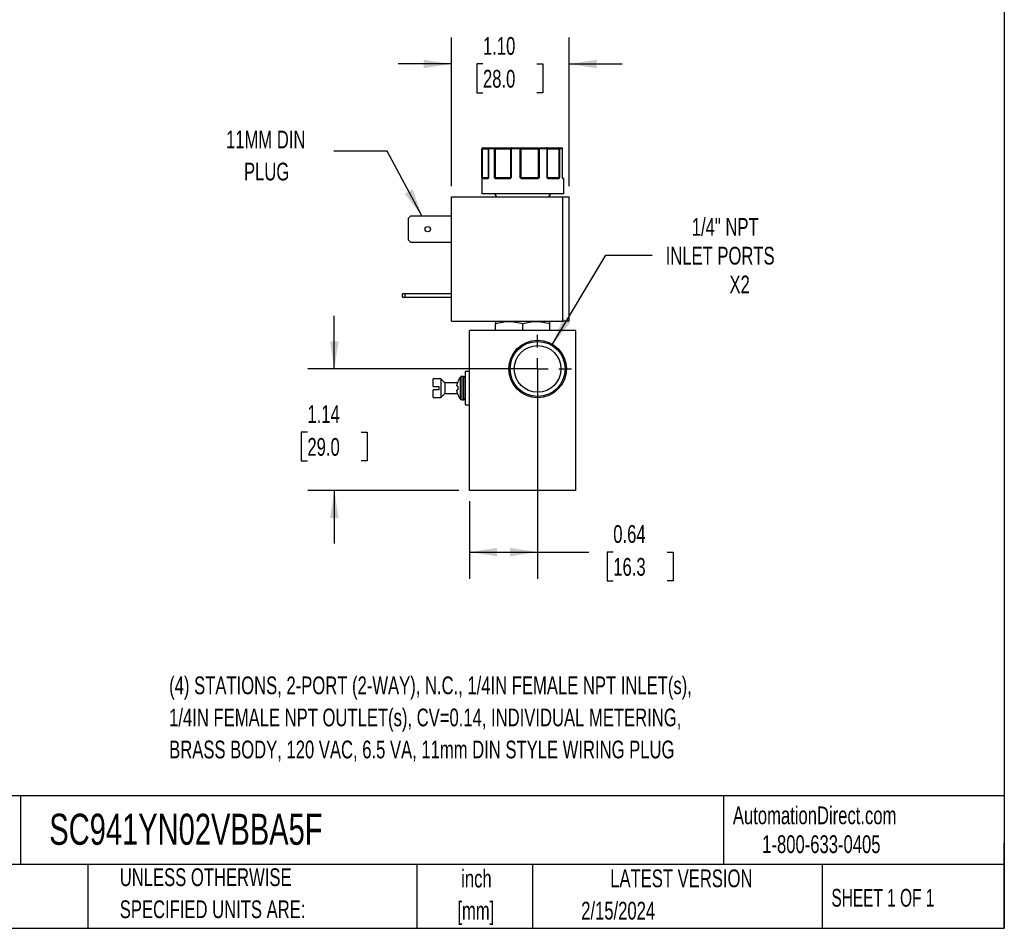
# Model space of a CAD drawing. Header units: inches. Extents: x 0.5 to 21.5, y 0.5 to 16.5.
# Tile 19 of 28: x 12.3 to 21.5, y 0.5 to 9. Entities that reach past the tile are written whole.
import ezdxf

# ---------------------------------------------------------------- set-up
doc = ezdxf.new("R2010")
doc.units = ezdxf.units.IN
doc.header["$LTSCALE"] = 2
doc.header["$MEASUREMENT"] = 0
doc.linetypes.add('CENTERX2', pattern=[0.8, 0.5, -0.1, 0.1, -0.1])
doc.layers.add('CENTER', color=40, linetype='CENTERX2')
doc.layers.add('DIMENSIONS', color=140, linetype='Continuous', lineweight=25)
doc.layers.add('TEXT', color=140, linetype='Continuous', lineweight=25)
doc.styles.add('SLDTEXTSTYLE0', font='TXT', dxfattribs={"width": 0.7})
doc.styles.add('SLDTEXTSTYLE1', font='TXT', dxfattribs={"width": 0.65})
doc.dimstyles.new('SLDDIMSTYLE0', dxfattribs={"dimtxt": 0.169922, "dimasz": 0.26, "dimexe": 0, "dimexo": 0.0625, "dimgap": 0.04248, "dimtad": 0, "dimtih": 1, "dimtoh": 1, "dimrnd": 1e-09, "dimdsep": 46, "dimtxsty": 'SLDTEXTSTYLE0', "dimsah": 1, "dimcen": 0.09, "dimadec": 0, "dimazin": 2, "dimtfac": 1, "dimtofl": 0, "dimtmove": 0, "dimatfit": 3, "dimfxl": 0, "dimfrac": 2, "dimtolj": 1, "dimtzin": 12, "dimarcsym": 0})
doc.dimstyles.new('SLDDIMSTYLE3', dxfattribs={"dimtxt": 0.169922, "dimasz": 0.26, "dimexe": 0, "dimexo": 0.0625, "dimgap": 0.04248, "dimtad": 0, "dimtih": 1, "dimtoh": 1, "dimrnd": 1e-09, "dimzin": 4, "dimdsep": 46, "dimtxsty": 'SLDTEXTSTYLE0', "dimsah": 1, "dimcen": 0.09, "dimadec": 0, "dimazin": 1, "dimtfac": 1, "dimtmove": 0, "dimatfit": 0, "dimfxl": 0, "dimfrac": 2, "dimtolj": 1, "dimtzin": 12, "dimarcsym": 0})
doc.dimstyles.new('SLDDIMSTYLE4', dxfattribs={"dimtxt": 0.169922, "dimasz": 0.26, "dimexe": 0, "dimexo": 0.0625, "dimgap": 0.04248, "dimtad": 0, "dimtih": 1, "dimtoh": 1, "dimrnd": 1e-09, "dimzin": 12, "dimdsep": 46, "dimtxsty": 'SLDTEXTSTYLE0', "dimsah": 1, "dimcen": 0, "dimadec": 0, "dimazin": 3, "dimtfac": 1, "dimtofl": 0, "dimtmove": 0, "dimatfit": 3, "dimfxl": 0, "dimfrac": 2, "dimtolj": 1, "dimtzin": 12, "dimarcsym": 0})
doc.dimstyles.new('SLDDIMSTYLE5', dxfattribs={"dimtxt": 0.169922, "dimasz": 0.26, "dimexe": 0, "dimexo": 0.0625, "dimgap": 0.04248, "dimtad": 0, "dimtih": 1, "dimtoh": 1, "dimrnd": 1e-09, "dimzin": 12, "dimdsep": 46, "dimtxsty": 'SLDTEXTSTYLE0', "dimsah": 1, "dimcen": 0.09, "dimadec": 0, "dimazin": 3, "dimtfac": 1, "dimtmove": 0, "dimatfit": 0, "dimfxl": 0, "dimfrac": 2, "dimtolj": 1, "dimtzin": 12, "dimarcsym": 0})
doc.dimstyles.new('SLDDIMSTYLE6', dxfattribs={"dimtxt": 0.18, "dimasz": 0.26, "dimexe": 0, "dimexo": 0.0625, "dimgap": 0, "dimtad": 0, "dimtih": 1, "dimtoh": 1, "dimdec": 0, "dimrnd": 1e-09, "dimzin": 0, "dimdsep": 46, "dimtxsty": 'Standard', "dimsah": 1, "dimcen": 0.09, "dimadec": 0, "dimazin": 0, "dimtfac": 0.26, "dimtdec": 0, "dimtofl": 0, "dimtmove": 0, "dimatfit": 3, "dimfxl": 0, "dimfrac": 2, "dimtolj": 1, "dimtzin": 0, "dimarcsym": 0})

# ---------------------------------------------------------------- blocks, each defined once
blk = doc.blocks.new('_D_8')
at = {"layer": 'DIMENSIONS'}
for p, q in [((15.2112, 5.7512), (15.2112, 6.2512)), ((17.0197, 5.7512), (14.9612, 5.7512)), ((14.9587, 5.158), (14.9016, 5.158)), ((14.9016, 5.158), (14.9016, 4.8879)), ((15.4636, 5.158), (15.5207, 5.158)), ((15.5207, 5.158), (15.5207, 4.8879)), ((14.9016, 4.8879), (14.9587, 4.8879)), ((15.5207, 4.8879), (15.4636, 4.8879)), ((16.3797, 4.6112), (14.9612, 4.6112)), ((15.2112, 4.6112), (15.2112, 4.1112))]:
    blk.add_line(p, q, dxfattribs=at)
for points in [[(15.2112, 5.7512), (15.2512, 6.0112), (15.1712, 6.0112)], [(15.2112, 4.6112), (15.1712, 4.3512), (15.2512, 4.3512)]]:
    blk.add_solid(points, dxfattribs=at)
at = {"layer": 'DIMENSIONS', "char_height": 0.16667, "attachment_point": 1, "style": 'SLDTEXTSTYLE0'}
for s, insert in [('1.14', (14.9587, 5.4109)), ('29.0', (14.9587, 5.1028))]:
    blk.add_mtext(s, dxfattribs=dict(at, insert=insert))
blk = doc.blocks.new('_D_9')
at = {"layer": 'DIMENSIONS'}
for p, q in [((17.1197, 5.6512), (17.1197, 3.782)), ((16.4797, 4.5112), (16.4797, 3.782)), ((16.4797, 4.032), (17.1197, 4.032)), ((17.1197, 4.032), (17.5994, 4.032)), ((17.8297, 4.032), (17.7727, 4.032)), ((17.7727, 4.032), (17.7727, 3.7619)), ((18.3347, 4.032), (18.3917, 4.032)), ((18.3917, 4.032), (18.3917, 3.7619)), ((17.7727, 3.7619), (17.8297, 3.7619)), ((18.3917, 3.7619), (18.3347, 3.7619))]:
    blk.add_line(p, q, dxfattribs=at)
for points in [[(16.4797, 4.032), (16.7397, 3.992), (16.7397, 4.072)], [(17.1197, 4.032), (16.8597, 4.072), (16.8597, 3.992)]]:
    blk.add_solid(points, dxfattribs=at)
at = {"layer": 'DIMENSIONS', "char_height": 0.16667, "attachment_point": 1, "style": 'SLDTEXTSTYLE0'}
for s, insert in [('0.64', (17.8297, 4.2849)), ('16.3', (17.8297, 3.9768))]:
    blk.add_mtext(s, dxfattribs=dict(at, insert=insert))
blk = doc.blocks.new('_D_10')
at = {"layer": 'DIMENSIONS'}
for p, q in [((16.3104, 7.4667), (16.3104, 8.8642)), ((17.4144, 7.4667), (17.4144, 8.8642)), ((16.3104, 8.6142), (15.8104, 8.6142)), ((16.6066, 8.6142), (16.5496, 8.6142)), ((16.5496, 8.6142), (16.5496, 8.3441)), ((17.1116, 8.6142), (17.1686, 8.6142)), ((17.1686, 8.6142), (17.1686, 8.3441)), ((17.4144, 8.6142), (17.9144, 8.6142)), ((16.5496, 8.3441), (16.6066, 8.3441)), ((17.1686, 8.3441), (17.1116, 8.3441))]:
    blk.add_line(p, q, dxfattribs=at)
for points in [[(16.3104, 8.6142), (16.0504, 8.6542), (16.0504, 8.5742)], [(17.4144, 8.6142), (17.6744, 8.5742), (17.6744, 8.6542)]]:
    blk.add_solid(points, dxfattribs=at)
at = {"layer": 'DIMENSIONS', "char_height": 0.16667, "attachment_point": 1, "style": 'SLDTEXTSTYLE0'}
for s, insert in [('1.10', (16.6066, 8.8671)), ('28.0', (16.6066, 8.559))]:
    blk.add_mtext(s, dxfattribs=dict(at, insert=insert))
blk = doc.blocks.new('_D_11')
at = {"layer": 'DIMENSIONS'}
for p, q in [((17.2584, 5.9827), (17.7587, 6.8179)), ((17.7587, 6.8179), (18.1962, 6.8179))]:
    blk.add_line(p, q, dxfattribs=at)
blk.add_solid([(17.2584, 5.9827), (17.4263, 6.1852), (17.3577, 6.2263)], dxfattribs=at)
at = {"layer": 'DIMENSIONS', "attachment_point": 1, "style": 'SLDTEXTSTYLE0'}
for s, insert, char_height in [('1/4" NPT', (18.5667, 7.1678), 0.16667), ('INLET PORTS', (18.3212, 6.8978), 0.166667), ('X2', (18.9204, 6.6277), 0.16667)]:
    blk.add_mtext(s, dxfattribs=dict(at, insert=insert, char_height=char_height))
blk = doc.blocks.new('SW_CENTERMARKSYMBOL_8')
at = {"layer": 'CENTER', "color": 0}
for p, q in [((0, 0.2), (0, 0.319)), ((0, 0), (0, 0.1)), ((-0.2, 0), (-0.319, 0)), ((0, 0), (-0.1, 0)), ((0, 0), (0, -0.1)), ((0, 0), (0.1, 0)), ((0.2, 0), (0.319, 0)), ((0, -0.2), (0, -0.319))]:
    blk.add_line(p, q, dxfattribs=at)

msp = doc.modelspace()

# ---------------------------------------------------------------- linework, layer by layer
for p, q in [((16.5947, 7.8167), (16.5947, 7.3967)), ((16.5973, 7.8167), (16.5947, 7.8167)), ((16.5973, 7.5467), (16.5973, 7.8167)), ((16.6018, 7.8167), (16.5973, 7.8167)), ((16.6018, 7.5467), (16.6018, 7.8167)), ((16.6018, 7.8167), (16.6568, 7.8167)), ((16.6568, 7.8167), (16.6568, 7.5467)), ((16.6584, 7.8167), (16.6568, 7.8167)), ((16.6584, 7.8167), (16.6584, 7.5467)), ((16.715, 7.8167), (16.6584, 7.8167)), ((16.715, 7.5467), (16.715, 7.8167)), ((16.7233, 7.8167), (16.715, 7.8167)), ((16.7233, 7.5467), (16.7233, 7.8167)), ((16.7233, 7.8167), (16.8636, 7.8167)), ((16.87, 7.8167), (16.8636, 7.8167)), ((16.8636, 7.8167), (16.8636, 7.5467)), ((16.87, 7.8167), (16.87, 7.5467)), ((16.9567, 7.8167), (16.87, 7.8167)), ((16.9567, 7.5467), (16.9567, 7.8167)), ((16.9647, 7.8167), (16.9567, 7.8167)), ((16.9647, 7.5467), (16.9647, 7.8167)), ((16.9647, 7.8167), (17.1242, 7.8167)), ((17.1242, 7.8167), (17.1242, 7.5467)), ((17.1329, 7.8167), (17.1242, 7.8167)), ((17.1329, 7.8167), (17.1329, 7.5467)), ((17.2091, 7.8167), (17.1329, 7.8167)), ((17.2091, 7.5467), (17.2091, 7.8167)), ((17.2131, 7.8167), (17.2091, 7.8167)), ((17.2131, 7.5467), (17.2131, 7.8167)), ((17.2131, 7.8167), (17.3173, 7.8167)), ((17.3173, 7.8167), (17.3173, 7.5467)), ((17.3241, 7.8167), (17.3173, 7.8167)), ((17.3241, 7.8167), (17.3241, 7.5467)), ((17.3542, 7.8167), (17.3241, 7.8167)), ((17.3542, 7.5467), (17.3542, 7.8167)), ((17.3545, 7.8167), (17.3542, 7.8167)), ((17.3545, 7.5467), (17.3545, 7.8167)), ((16.5973, 7.5467), (16.6018, 7.5467)), ((16.65, 7.5367), (16.5994, 7.5367)), ((16.6568, 7.5467), (16.6018, 7.5467)), ((16.6568, 7.5467), (16.6584, 7.5467)), ((16.715, 7.5467), (16.7233, 7.5467)), ((16.8636, 7.5467), (16.7233, 7.5467)), ((16.8548, 7.5367), (16.7268, 7.5367)), ((16.8636, 7.5467), (16.87, 7.5467)), ((16.9567, 7.5467), (16.9647, 7.5467)), ((17.1242, 7.5467), (16.9647, 7.5467)), ((17.1181, 7.5367), (16.9726, 7.5367)), ((17.1242, 7.5467), (17.1329, 7.5467)), ((17.2091, 7.5467), (17.2131, 7.5467)), ((17.3173, 7.5467), (17.2131, 7.5467)), ((17.3167, 7.5367), (17.2217, 7.5367)), ((17.3173, 7.5467), (17.3241, 7.5467)), ((17.3542, 7.5467), (17.3545, 7.5467)), ((17.3597, 7.5417), (17.3551, 7.5417)), ((17.3597, 7.5417), (17.3551, 7.5417)), ((17.3597, 7.5417), (17.3551, 7.5417)), ((17.3597, 7.5417), (17.3551, 7.5417)), ((17.3647, 7.5367), (17.3576, 7.5367)), ((17.3647, 7.3967), (17.3647, 7.5367)), ((16.7162, 7.3967), (16.7336, 7.3667)), ((17.2259, 7.3667), (17.2432, 7.3967)), ((16.3104, 6.1997), (16.3104, 7.3667)), ((16.3104, 7.3667), (17.3544, 7.3667)), ((17.3544, 7.3667), (17.3544, 6.1997)), ((17.4144, 6.1997), (17.4144, 7.3667)), ((15.9084, 7.1664), (15.9297, 7.1877)), ((15.9084, 6.9609), (15.9084, 7.1664)), ((15.9297, 7.1877), (16.3104, 7.1877)), ((15.9297, 6.9397), (15.9084, 6.9609)), ((16.3104, 6.9397), (15.9297, 6.9397)), ((15.8524, 6.4247), (15.8524, 6.4557)), ((15.8737, 6.4557), (15.8524, 6.4557)), ((15.8524, 6.4247), (15.8737, 6.4247)), ((15.8737, 6.4557), (15.8737, 6.4247)), ((16.3104, 6.4557), (15.8737, 6.4557)), ((15.8737, 6.4247), (16.3104, 6.4247)), ((16.3104, 6.1997), (17.3544, 6.1997)), ((16.7278, 6.1997), (16.7238, 6.1974)), ((17.2356, 6.1974), (17.2317, 6.1997)), ((16.4797, 4.6112), (16.4797, 6.1112)), ((17.4797, 6.1112), (16.4797, 6.1112)), ((16.7238, 6.1112), (16.7238, 6.1745)), ((16.9797, 6.1112), (16.9797, 6.1745)), ((17.2356, 6.1112), (17.2356, 6.1745)), ((17.4797, 4.6112), (17.4797, 6.1112)), ((16.2122, 5.6587), (16.1397, 5.6587)), ((16.2497, 5.6212), (16.2122, 5.6587)), ((16.2122, 5.6587), (16.2122, 5.4837)), ((16.4253, 5.6807), (16.4066, 5.6807)), ((16.4066, 5.6807), (16.4066, 5.4617)), ((16.4253, 5.6807), (16.4253, 5.4617)), ((16.4797, 5.7272), (16.4397, 5.7272)), ((16.4397, 5.7272), (16.4397, 5.4152)), ((16.1397, 5.5862), (16.1947, 5.5862)), ((16.1947, 5.5562), (16.1397, 5.5562)), ((16.3686, 5.6212), (16.2497, 5.6212)), ((16.2497, 5.6212), (16.2497, 5.5212)), ((16.1397, 5.4837), (16.2122, 5.4837)), ((16.2122, 5.4837), (16.2497, 5.5212)), ((16.2497, 5.5212), (16.3686, 5.5212)), ((16.4066, 5.4617), (16.4253, 5.4617)), ((16.4397, 5.4152), (16.4797, 5.4152)), ((17.4797, 4.6112), (16.4797, 4.6112))]:
    msp.add_line(p, q)
at = {"flags": 128}
for points in [[(16.7268, 7.5367), (16.7269, 7.5376), (16.7271, 7.5386), (16.7274, 7.5394), (16.7278, 7.5402), (16.7283, 7.5408), (16.7288, 7.5413), (16.7295, 7.5416), (16.7301, 7.5417)], [(16.8548, 7.5367), (16.8549, 7.5376), (16.8549, 7.5386), (16.8551, 7.5394), (16.8553, 7.5402), (16.8555, 7.5408), (16.8558, 7.5413), (16.8561, 7.5416), (16.8564, 7.5417)], [(17.1181, 7.5367), (17.1181, 7.5376), (17.118, 7.5386), (17.1178, 7.5394), (17.1176, 7.5402), (17.1173, 7.5408), (17.117, 7.5413), (17.1167, 7.5416), (17.1163, 7.5417)], [(17.2217, 7.5367), (17.2216, 7.5376), (17.2214, 7.5386), (17.2211, 7.5394), (17.2207, 7.5402), (17.2203, 7.5408), (17.2197, 7.5413), (17.2191, 7.5416), (17.2185, 7.5417)], [(17.3555, 7.5409), (17.3555, 7.5412), (17.3553, 7.5416)]]:
    msp.add_lwpolyline(points, dxfattribs=at)
for radius in [0.2699, 0.2582, 0.219]:
    msp.add_circle((17.1197, 5.7512), radius)
for centre, radius, start, end in [((16.6047, 7.8167), 0.01, 90, 180), ((16.6668, 7.8167), 0.01, 90.51531, 180), ((17.3445, 7.8167), 0.01, 0, 89.97293), ((16.6025, 7.5389), 0.00451, 107.92872, 170.04749), ((16.6044, 7.5367), 0.00497, 90.35165, 180.34738), ((16.5941, 7.5465), 0.0077, 334.10893, 1.12435), ((16.6546, 7.537), 0.00468, 94.76017, 184.07609), ((16.6574, 7.5409), 0.00267, 124.20124, 209.26843), ((16.6518, 7.5467), 0.005, 333.84667, 0), ((16.7272, 7.5352), 0.00879, 115.09392, 149.62823), ((16.7515, 7.5465), 0.0283, 179.57898, 186.71527), ((16.8584, 7.5466), 0.00521, 318.04613, 0.33517), ((16.8701, 7.5449), 0.00808, 192.8266, 221.07682), ((17.0298, 7.4883), 0.0843, 139.43736, 142.51373), ((16.9707, 7.5466), 0.006, 179.08503, 214.7124), ((17.0397, 7.5379), 0.0671, 176.79786, 181.06639), ((17.1156, 7.5465), 0.00867, 337.28817, 1.09595), ((17.1161, 7.532), 0.0134, 34.67236, 56.16715), ((17.2181, 7.5467), 0.005, 179.99607, 224.63667), ((17.2117, 7.5418), 0.0032, 318.07271, 25.41426), ((17.312, 7.537), 0.00472, 356.44605, 85.93845), ((17.3352, 7.5465), 0.0179, 179.35408, 190.65511), ((17.3154, 7.5372), 0.00635, 22.66314, 69.92586), ((17.3595, 7.5467), 0.005, 180, 189.25209), ((17.3526, 7.5402), 0.00307, 350.12107, 14.33424), ((17.3525, 7.5367), 0.00503, 359.85513, 52.59346), ((17.3597, 7.5367), 0.005, 0, 90), ((16.5296, 5.5712), 0.1699, 142.29314, 159.46512), ((16.4066, 5.6663), 0.0144, 90, 142.26379), ((16.4253, 5.6663), 0.0144, 0, 90), ((16.5296, 5.5712), 0.1699, 200.52506, 217.69488), ((16.4066, 5.4761), 0.0144, 217.72518, 270), ((16.4253, 5.4761), 0.0144, 270, 0)]:
    msp.add_arc(centre, radius, start, end)
for points in [[(16.6072, 7.8267), (16.6017, 7.8267), (16.5973, 7.8222), (16.5973, 7.8167)], [(16.6584, 7.8167), (16.6584, 7.8222), (16.6622, 7.8267), (16.6668, 7.8267)], [(16.6668, 7.8267), (16.6826, 7.8267), (16.7011, 7.8267), (16.7219, 7.8267)], [(16.7219, 7.8267), (16.7181, 7.8267), (16.715, 7.8222), (16.715, 7.8167)], [(16.8728, 7.8267), (16.9003, 7.8267), (16.9286, 7.8267), (16.9573, 7.8267)], [(16.9573, 7.8267), (16.9569, 7.8267), (16.9567, 7.8222), (16.9567, 7.8167)], [(17.1329, 7.8167), (17.1329, 7.8222), (17.1311, 7.8267), (17.1289, 7.8267)], [(17.1289, 7.8267), (17.1552, 7.8267), (17.1801, 7.8267), (17.2031, 7.8267)], [(17.2031, 7.8267), (17.2064, 7.8267), (17.2091, 7.8222), (17.2091, 7.8167)], [(17.3151, 7.8267), (17.328, 7.8267), (17.3378, 7.8267), (17.3445, 7.8267)], [(17.3445, 7.8267), (17.3498, 7.8267), (17.3542, 7.8222), (17.3542, 7.8167)], [(16.5973, 7.5467), (16.5977, 7.5453), (16.5997, 7.5441), (16.6011, 7.5431)], [(16.6011, 7.5431), (16.6019, 7.5421), (16.6031, 7.5417), (16.6043, 7.5417)], [(16.6043, 7.5417), (16.612, 7.5417), (16.6289, 7.5417), (16.6542, 7.5417)], [(16.6542, 7.5417), (16.6548, 7.5417), (16.6554, 7.5421), (16.6559, 7.5431)], [(16.6563, 7.5445), (16.6561, 7.544), (16.656, 7.5435), (16.6559, 7.5431)], [(16.6584, 7.5467), (16.6573, 7.5459), (16.6567, 7.5452), (16.6563, 7.5445)], [(16.715, 7.5467), (16.7178, 7.5453), (16.7211, 7.5441), (16.7234, 7.5431)], [(16.7234, 7.5431), (16.7252, 7.5421), (16.7276, 7.5417), (16.7301, 7.5417)], [(16.7301, 7.5417), (16.7671, 7.5417), (16.81, 7.5417), (16.8564, 7.5417)], [(16.8564, 7.5417), (16.8585, 7.5417), (16.8606, 7.5421), (16.8622, 7.5431)], [(16.8622, 7.5431), (16.8639, 7.5441), (16.8664, 7.5453), (16.87, 7.5467)], [(16.9567, 7.5467), (16.9604, 7.5453), (16.9636, 7.5441), (16.9657, 7.5431)], [(16.9657, 7.5431), (16.9676, 7.5421), (16.9701, 7.5417), (16.9727, 7.5417)], [(16.9727, 7.5417), (17.0217, 7.5417), (17.0705, 7.5417), (17.1163, 7.5417)], [(17.1163, 7.5417), (17.119, 7.5417), (17.1216, 7.5421), (17.1236, 7.5431)], [(17.1236, 7.5431), (17.1259, 7.5441), (17.1294, 7.5453), (17.1329, 7.5467)], [(17.2091, 7.5467), (17.2121, 7.5453), (17.2136, 7.5441), (17.2146, 7.5431)], [(17.2146, 7.5431), (17.2157, 7.5421), (17.2171, 7.5417), (17.2185, 7.5417)], [(17.2185, 7.5417), (17.2567, 7.5417), (17.2886, 7.5417), (17.3123, 7.5417)], [(17.3123, 7.5417), (17.3143, 7.5417), (17.3162, 7.5421), (17.3176, 7.5431)], [(17.3176, 7.5431), (17.3196, 7.5441), (17.3224, 7.5453), (17.3241, 7.5467)], [(17.3542, 7.5467), (17.3546, 7.546), (17.3546, 7.5454), (17.3544, 7.5448)], [(16.7238, 6.1974), (16.7238, 6.1974), (16.7238, 6.1885), (16.7238, 6.1745)], [(17.2356, 6.1745), (17.2356, 6.1885), (17.2356, 6.1974), (17.2356, 6.1974)], [(16.1947, 5.5712), (16.1947, 5.5763), (16.1947, 5.5813), (16.1947, 5.5862)], [(16.1947, 5.5562), (16.1947, 5.5612), (16.1947, 5.5662), (16.1947, 5.5712)], [(16.3625, 5.5939), (16.3627, 5.5952), (16.3629, 5.5979), (16.3632, 5.6005), (16.3634, 5.6018)], [(16.3625, 5.5939), (16.3625, 5.5931), (16.3625, 5.5924), (16.3625, 5.592)], [(16.3634, 5.5887), (16.3632, 5.5892), (16.3629, 5.5904), (16.3627, 5.5915), (16.3625, 5.592)], [(16.3625, 5.5504), (16.3627, 5.551), (16.3629, 5.5521), (16.3632, 5.5532), (16.3634, 5.5538)], [(16.3625, 5.5504), (16.3625, 5.5501), (16.3625, 5.5494), (16.3625, 5.5486)], [(16.3634, 5.5407), (16.3632, 5.542), (16.3629, 5.5446), (16.3627, 5.5472), (16.3625, 5.5486)], [(16.3634, 5.6018), (16.3635, 5.6022), (16.3636, 5.6027), (16.3636, 5.6031)], [(16.3636, 5.5884), (16.3636, 5.5884), (16.3635, 5.5885), (16.3634, 5.5887)], [(16.3634, 5.5538), (16.3635, 5.554), (16.3636, 5.5541), (16.3636, 5.5541)], [(16.3636, 5.5394), (16.3636, 5.5398), (16.3635, 5.5403), (16.3634, 5.5407)]]:
    msp.add_open_spline(points, degree=3)
for points, knots in [([(16.6018, 7.8167), (16.6019, 7.8173), (16.6019, 7.8185), (16.6022, 7.8204), (16.6027, 7.8222), (16.6035, 7.8241), (16.605, 7.8261), (16.6064, 7.8265), (16.6072, 7.8267)], [0, 0, 0, 0, 0.11953, 0.241123, 0.367647, 0.501341, 0.708539, 1, 1, 1, 1]), ([(16.6072, 7.8267), (16.6134, 7.8267), (16.6259, 7.8267), (16.642, 7.8267), (16.6553, 7.8267), (16.6636, 7.8267), (16.6661, 7.8267), (16.6666, 7.8267)], [0, 0, 0, 0, 0.227718, 0.455538, 0.696198, 0.937067, 1, 1, 1, 1]), ([(16.7233, 7.8167), (16.7232, 7.8173), (16.7232, 7.8186), (16.7232, 7.8204), (16.723, 7.8222), (16.7228, 7.8241), (16.7225, 7.8261), (16.7221, 7.8265), (16.7219, 7.8267)], [0, 0, 0, 0, 0.12018, 0.243699, 0.370706, 0.501329, 0.711213, 1, 1, 1, 1]), ([(16.7219, 7.8267), (16.7244, 7.8267), (16.7295, 7.8267), (16.7371, 7.8267), (16.7446, 7.8267), (16.7522, 7.8267), (16.7598, 7.8267), (16.7727, 7.8267), (16.7907, 7.8267), (16.8126, 7.8267), (16.8324, 7.8267), (16.8475, 7.8267), (16.8586, 7.8267), (16.8666, 7.8267), (16.8708, 7.8267), (16.8728, 7.8267)], [0, 0, 0, 0, 0.0407122, 0.0811988, 0.1215751, 0.1619575, 0.2024623, 0.2432047, 0.371568, 0.5000423, 0.6284057, 0.75688, 0.838051, 0.9187806, 1, 1, 1, 1]), ([(16.8728, 7.8267), (16.8723, 7.8266), (16.8714, 7.8266), (16.869, 7.826), (16.8662, 7.8242), (16.8643, 7.821), (16.8637, 7.8185), (16.8636, 7.8173), (16.8636, 7.8167)], [0, 0, 0, 0, 0.111803, 0.190688, 0.499452, 0.759073, 0.885608, 1, 1, 1, 1]), ([(16.87, 7.8167), (16.87, 7.8193), (16.8703, 7.8219), (16.8713, 7.8256), (16.8721, 7.8267), (16.8728, 7.8267)], [0, 0, 0, 0, 0.5, 0.5, 1, 1, 1, 1]), ([(16.9647, 7.8167), (16.9646, 7.8173), (16.9646, 7.8185), (16.9642, 7.8203), (16.9635, 7.8221), (16.9626, 7.8237), (16.9614, 7.825), (16.9602, 7.8259), (16.9587, 7.8265), (16.9578, 7.8266), (16.9573, 7.8267)], [0, 0, 0, 0, 0.116441, 0.234491, 0.360904, 0.500015, 0.620352, 0.760008, 0.859428, 1, 1, 1, 1]), ([(16.9573, 7.8267), (16.959, 7.8267), (16.9625, 7.8267), (16.968, 7.8267), (16.9738, 7.8267), (16.9799, 7.8267), (16.9862, 7.8267), (16.9974, 7.8267), (17.0144, 7.8267), (17.0378, 7.8267), (17.0619, 7.8267), (17.083, 7.8267), (17.1007, 7.8267), (17.1152, 7.8267), (17.1243, 7.8267), (17.1289, 7.8267)], [0, 0, 0, 0, 0.0407122, 0.0811988, 0.1215751, 0.1619575, 0.2024623, 0.2432047, 0.371568, 0.5000423, 0.6284057, 0.75688, 0.838051, 0.9187806, 1, 1, 1, 1]), ([(17.1289, 7.8267), (17.1286, 7.8266), (17.128, 7.8266), (17.1272, 7.826), (17.1265, 7.8253), (17.126, 7.8246), (17.1252, 7.8231), (17.1244, 7.8205), (17.1243, 7.8179), (17.1242, 7.8167)], [0, 0, 0, 0, 0.127074, 0.240811, 0.340983, 0.427706, 0.501333, 0.759176, 1, 1, 1, 1]), ([(17.2131, 7.8167), (17.2131, 7.817), (17.2131, 7.8176), (17.2129, 7.8188), (17.2123, 7.821), (17.2106, 7.8236), (17.2074, 7.8261), (17.2047, 7.8264), (17.2031, 7.8267)], [0, 0, 0, 0, 0.057591, 0.117121, 0.241129, 0.500835, 0.694534, 1, 1, 1, 1]), ([(17.2031, 7.8267), (17.2033, 7.8267), (17.2036, 7.8267), (17.2045, 7.8267), (17.2058, 7.8267), (17.2075, 7.8267), (17.2096, 7.8267), (17.2139, 7.8267), (17.2219, 7.8267), (17.2358, 7.8267), (17.2529, 7.8267), (17.2702, 7.8267), (17.2863, 7.8267), (17.3004, 7.8267), (17.3102, 7.8267), (17.3151, 7.8267)], [0, 0, 0, 0, 0.040712, 0.081199, 0.121575, 0.161957, 0.202462, 0.243205, 0.371568, 0.500042, 0.628406, 0.75688, 0.838051, 0.918781, 1, 1, 1, 1]), ([(17.3151, 7.8267), (17.3153, 7.8266), (17.3155, 7.8266), (17.3159, 7.826), (17.3162, 7.8253), (17.3165, 7.8246), (17.3168, 7.8231), (17.3172, 7.8205), (17.3172, 7.8179), (17.3173, 7.8167)], [0, 0, 0, 0, 0.126025, 0.23919, 0.339434, 0.426787, 0.50133, 0.757683, 1, 1, 1, 1]), ([(17.3241, 7.8167), (17.3241, 7.8193), (17.3231, 7.8219), (17.3198, 7.8256), (17.3175, 7.8267), (17.3151, 7.8267)], [0, 0, 0, 0, 0.5, 0.5, 1, 1, 1, 1]), ([(16.598, 7.5396), (16.5979, 7.5401), (16.5978, 7.5411), (16.5976, 7.5428), (16.5974, 7.5447), (16.5973, 7.5459), (16.5973, 7.5467)], [0, 0, 0, 0, 0.236129, 0.498993, 0.712542, 1, 1, 1, 1]), ([(16.5994, 7.5367), (16.5993, 7.5367), (16.599, 7.5368), (16.5986, 7.5373), (16.5983, 7.5382), (16.5981, 7.5392), (16.598, 7.5396)], [0, 0, 0, 0, 0.270747, 0.52324, 0.763872, 1, 1, 1, 1]), ([(16.6551, 7.5396), (16.6548, 7.5393), (16.6542, 7.5385), (16.6532, 7.5377), (16.6522, 7.5371), (16.6511, 7.5367), (16.6503, 7.5367), (16.65, 7.5367)], [0, 0, 0, 0, 0.188808, 0.379511, 0.575987, 0.781785, 1, 1, 1, 1]), ([(16.6584, 7.5467), (16.6582, 7.5459), (16.6576, 7.5447), (16.6568, 7.5428), (16.656, 7.5411), (16.6554, 7.5401), (16.6551, 7.5396)], [0, 0, 0, 0, 0.291242, 0.500217, 0.762096, 1, 1, 1, 1]), ([(16.7196, 7.5396), (16.7192, 7.5401), (16.7183, 7.5411), (16.7172, 7.5428), (16.7161, 7.5447), (16.7154, 7.5459), (16.715, 7.5467)], [0, 0, 0, 0, 0.236129, 0.498993, 0.712542, 1, 1, 1, 1]), ([(16.7268, 7.5367), (16.7261, 7.5367), (16.7248, 7.5368), (16.7228, 7.5373), (16.7211, 7.5382), (16.7201, 7.5392), (16.7196, 7.5396)], [0, 0, 0, 0, 0.270747, 0.52324, 0.763872, 1, 1, 1, 1]), ([(16.864, 7.5396), (16.8635, 7.5393), (16.8625, 7.5385), (16.8608, 7.5377), (16.8589, 7.5371), (16.8569, 7.5367), (16.8555, 7.5367), (16.8548, 7.5367)], [0, 0, 0, 0, 0.188808, 0.379511, 0.575987, 0.781785, 1, 1, 1, 1]), ([(16.87, 7.5467), (16.8695, 7.5459), (16.8686, 7.5447), (16.8672, 7.5428), (16.8657, 7.5411), (16.8646, 7.5401), (16.864, 7.5396)], [0, 0, 0, 0, 0.2912416, 0.5002174, 0.7620959, 1, 1, 1, 1]), ([(16.9629, 7.5396), (16.9623, 7.5401), (16.9611, 7.5411), (16.9596, 7.5428), (16.9581, 7.5447), (16.9572, 7.5459), (16.9567, 7.5467)], [0, 0, 0, 0, 0.236129, 0.498993, 0.712542, 1, 1, 1, 1]), ([(16.9726, 7.5367), (16.9716, 7.5367), (16.9698, 7.5368), (16.9673, 7.5373), (16.9649, 7.5382), (16.9636, 7.5392), (16.9629, 7.5396)], [0, 0, 0, 0, 0.270747, 0.52324, 0.763872, 1, 1, 1, 1]), ([(17.1271, 7.5396), (17.1266, 7.5393), (17.1256, 7.5385), (17.124, 7.5377), (17.1222, 7.5371), (17.1202, 7.5367), (17.1188, 7.5367), (17.1181, 7.5367)], [0, 0, 0, 0, 0.188808, 0.379511, 0.575987, 0.781785, 1, 1, 1, 1]), ([(17.1329, 7.5467), (17.1324, 7.5459), (17.1315, 7.5447), (17.1301, 7.5428), (17.1288, 7.5411), (17.1277, 7.5401), (17.1271, 7.5396)], [0, 0, 0, 0, 0.291242, 0.500217, 0.762096, 1, 1, 1, 1]), ([(17.2141, 7.5396), (17.2136, 7.5401), (17.2127, 7.5411), (17.2115, 7.5428), (17.2103, 7.5447), (17.2095, 7.5459), (17.2091, 7.5467)], [0, 0, 0, 0, 0.236129, 0.498993, 0.712542, 1, 1, 1, 1]), ([(17.2217, 7.5367), (17.2209, 7.5367), (17.2195, 7.5368), (17.2175, 7.5373), (17.2157, 7.5382), (17.2146, 7.5392), (17.2141, 7.5396)], [0, 0, 0, 0, 0.270747, 0.52324, 0.763872, 1, 1, 1, 1]), ([(17.3213, 7.5396), (17.321, 7.5393), (17.3205, 7.5385), (17.3197, 7.5377), (17.3188, 7.5371), (17.3177, 7.5367), (17.317, 7.5367), (17.3167, 7.5367)], [0, 0, 0, 0, 0.188808, 0.379511, 0.575987, 0.781785, 1, 1, 1, 1]), ([(17.3241, 7.5467), (17.3238, 7.5459), (17.3234, 7.5447), (17.3228, 7.5428), (17.3221, 7.5411), (17.3215, 7.5401), (17.3213, 7.5396)], [0, 0, 0, 0, 0.2912416, 0.5002174, 0.7620959, 1, 1, 1, 1]), ([(17.3556, 7.5396), (17.3555, 7.5401), (17.3552, 7.5411), (17.3549, 7.5428), (17.3545, 7.5447), (17.3543, 7.5459), (17.3542, 7.5467)], [0, 0, 0, 0, 0.236129, 0.498993, 0.712542, 1, 1, 1, 1]), ([(17.3557, 7.5404), (17.3557, 7.5404), (17.3558, 7.5403), (17.3557, 7.5406), (17.3555, 7.5409)], [0, 0, 0, 0, 0.050731, 1, 1, 1, 1]), ([(17.3576, 7.5367), (17.3574, 7.5367), (17.357, 7.5368), (17.3565, 7.5373), (17.356, 7.5382), (17.3557, 7.5392), (17.3556, 7.5396)], [0, 0, 0, 0, 0.270747, 0.52324, 0.763872, 1, 1, 1, 1]), ([(17.3647, 7.3967), (17.3647, 7.3967), (17.3547, 7.3967), (17.3161, 7.3967), (17.2876, 7.3967), (17.2163, 7.3967), (17.1736, 7.3967), (17.0805, 7.3967), (17.0301, 7.3967), (16.9293, 7.3967), (16.879, 7.3967), (16.7858, 7.3967), (16.7431, 7.3967), (16.6719, 7.3967), (16.6433, 7.3967), (16.6048, 7.3967), (16.5947, 7.3967), (16.5947, 7.3967)], [0, 0, 0, 0, 0.125, 0.125, 0.25, 0.25, 0.375, 0.375, 0.5, 0.5, 0.625, 0.625, 0.75, 0.75, 0.875, 0.875, 1, 1, 1, 1]), ([(17.3544, 7.3667), (17.3623, 7.3667), (17.3701, 7.3667), (17.3847, 7.3667), (17.3913, 7.3667), (17.4024, 7.3667), (17.4069, 7.3667), (17.4129, 7.3667), (17.4144, 7.3667), (17.4144, 7.3667)], [0, 0, 0, 0, 0.25, 0.25, 0.5, 0.5, 0.75, 0.75, 1, 1, 1, 1]), ([(16.0884, 7.0387), (16.0819, 7.0387), (16.0754, 7.0414), (16.0661, 7.0506), (16.0634, 7.0571), (16.0634, 7.0702), (16.0661, 7.0767), (16.0754, 7.086), (16.0819, 7.0887), (16.0884, 7.0887)], [0, 0, 0, 0, 0.25, 0.25, 0.5, 0.5, 0.75, 0.75, 1, 1, 1, 1]), ([(16.0884, 7.0887), (16.095, 7.0887), (16.1015, 7.086), (16.1107, 7.0767), (16.1134, 7.0702), (16.1134, 7.0571), (16.1107, 7.0506), (16.1015, 7.0414), (16.095, 7.0387), (16.0884, 7.0387)], [0, 0, 0, 0, 0.25, 0.25, 0.5, 0.5, 0.75, 0.75, 1, 1, 1, 1]), ([(16.7238, 6.1745), (16.7447, 6.1815), (16.7658, 6.1872), (16.8083, 6.1952), (16.8298, 6.1974), (16.8624, 6.1974), (16.8733, 6.1969), (16.895, 6.1948), (16.9057, 6.1932), (16.9377, 6.1873), (16.9588, 6.1815), (16.9797, 6.1745)], [0, 0, 0, 0, 0.25, 0.25, 0.5, 0.5, 0.625, 0.625, 0.75, 0.75, 1, 1, 1, 1]), ([(16.9797, 6.1745), (17.0006, 6.1815), (17.0217, 6.1872), (17.0642, 6.1952), (17.0857, 6.1974), (17.1183, 6.1974), (17.1293, 6.1969), (17.1509, 6.1948), (17.1616, 6.1932), (17.1936, 6.1873), (17.2147, 6.1815), (17.2356, 6.1745)], [0, 0, 0, 0, 0.25, 0.25, 0.5, 0.5, 0.625, 0.625, 0.75, 0.75, 1, 1, 1, 1]), ([(17.4144, 6.1997), (17.4144, 6.1997), (17.4129, 6.1997), (17.4069, 6.1997), (17.4024, 6.1997), (17.3913, 6.1997), (17.3847, 6.1997), (17.3701, 6.1997), (17.3623, 6.1997), (17.3544, 6.1997)], [0, 0, 0, 0, 0.25, 0.25, 0.5, 0.5, 0.75, 0.75, 1, 1, 1, 1]), ([(16.1397, 5.5862), (16.1397, 5.5963), (16.1397, 5.606), (16.1397, 5.6237), (16.1397, 5.6316), (16.1397, 5.6448), (16.1397, 5.6499), (16.1397, 5.6569), (16.1397, 5.6587), (16.1397, 5.6587)], [0, 0, 0, 0, 0.25, 0.25, 0.5, 0.5, 0.75, 0.75, 1, 1, 1, 1]), ([(16.3952, 5.4673), (16.3952, 5.4673), (16.3952, 5.5139), (16.3952, 5.6286), (16.3952, 5.6751), (16.3952, 5.6751)], [0, 0, 0, 0, 0.5, 0.5, 1, 1, 1, 1]), ([(16.1397, 5.4837), (16.1397, 5.4837), (16.1397, 5.4855), (16.1397, 5.4925), (16.1397, 5.4977), (16.1397, 5.5108), (16.1397, 5.5188), (16.1397, 5.5365), (16.1397, 5.5462), (16.1397, 5.5562)], [0, 0, 0, 0, 0.25, 0.25, 0.5, 0.5, 0.75, 0.75, 1, 1, 1, 1]), ([(16.3636, 5.6031), (16.3641, 5.6053), (16.3649, 5.6096), (16.3666, 5.6159), (16.3684, 5.6223), (16.3698, 5.6264), (16.3705, 5.6285)], [0, 0, 0, 0, 0.2501883, 0.5, 0.7498117, 1, 1, 1, 1]), ([(16.3705, 5.5878), (16.3698, 5.5879), (16.3684, 5.588), (16.3666, 5.5881), (16.3649, 5.5883), (16.3641, 5.5884), (16.3636, 5.5884)], [0, 0, 0, 0, 0.250188, 0.5, 0.749812, 1, 1, 1, 1]), ([(16.3636, 5.5541), (16.3641, 5.5541), (16.3649, 5.5542), (16.3666, 5.5543), (16.3684, 5.5545), (16.3698, 5.5546), (16.3705, 5.5547)], [0, 0, 0, 0, 0.2501883, 0.5, 0.7498117, 1, 1, 1, 1]), ([(16.3705, 5.6308), (16.3705, 5.6308), (16.3705, 5.6308), (16.3705, 5.6303), (16.3705, 5.6296), (16.3705, 5.6289), (16.3705, 5.6285)], [0, 0, 0, 0, 0.2505924, 0.4997418, 0.7490248, 1, 1, 1, 1]), ([(16.3705, 5.5878), (16.3705, 5.5864), (16.3705, 5.5837), (16.3705, 5.5796), (16.3705, 5.5754), (16.3705, 5.5726), (16.3705, 5.5712)], [0, 0, 0, 0, 0.2498115, 0.499022, 0.7487194, 1, 1, 1, 1]), ([(16.3705, 5.5712), (16.3705, 5.5698), (16.3705, 5.567), (16.3705, 5.5629), (16.3705, 5.5587), (16.3705, 5.556), (16.3705, 5.5547)], [0, 0, 0, 0, 0.251281, 0.500978, 0.750189, 1, 1, 1, 1]), ([(16.3705, 5.514), (16.3698, 5.5161), (16.3684, 5.5202), (16.3666, 5.5265), (16.3649, 5.5329), (16.3641, 5.5372), (16.3636, 5.5394)], [0, 0, 0, 0, 0.250188, 0.5, 0.749812, 1, 1, 1, 1]), ([(16.3705, 5.514), (16.3705, 5.5136), (16.3705, 5.5129), (16.3705, 5.5122), (16.3705, 5.5117), (16.3705, 5.5117), (16.3705, 5.5116)], [0, 0, 0, 0, 0.2509752, 0.5002582, 0.7494076, 1, 1, 1, 1])]:
    msp.add_open_spline(points, degree=3, knots=knots)
at = {"layer": 'TEXT'}
for p, q in [((21.5, 16.5), (21.5, 0.5)), ((21.5, 1.7422), (0.5, 1.7422)), ((12.2645, 1.7422), (12.2645, 1.1)), ((18.8642, 1.7422), (18.8642, 1.1)), ((21.5, 0.5), (21.5, 1.3)), ((21.5, 1.1), (0.5, 1.1)), ((12.8961, 1.1), (12.8961, 0.5)), ((15.9862, 1.1), (15.9862, 0.5)), ((17.0718, 1.1), (17.0718, 0.5)), ((19.7912, 1.1), (19.7912, 0.5)), ((0.5, 0.5), (21.5, 0.5))]:
    msp.add_line(p, q, dxfattribs=at)

# ---------------------------------------------------------------- block references
at = {"layer": 'CENTER'}
msp.add_blockref('SW_CENTERMARKSYMBOL_8', (17.1197, 5.7512), dxfattribs=at)

# ---------------------------------------------------------------- texts
at = {"layer": 'TEXT'}
for s, insert, char_height, attachment_point, style in [('11MM DIN', (14.5674, 7.9885), 0.16667, 2, 'SLDTEXTSTYLE0'), ('PLUG', (14.5759, 7.6875), 0.16667, 2, 'SLDTEXTSTYLE0'), ('(4) STATIONS, 2-PORT (2-WAY), N.C., 1/4IN FEMALE NPT INLET(s),', (13.6612, 2.864), 0.166667, 1, 'SLDTEXTSTYLE0'), ('1/4IN FEMALE NPT OUTLET(s), CV=0.14, INDIVIDUAL METERING,', (13.6612, 2.563), 0.166667, 1, 'SLDTEXTSTYLE0'), ('BRASS BODY, 120 VAC, 6.5 VA, 11mm DIN STYLE WIRING PLUG', (13.6612, 2.2621), 0.166667, 1, 'SLDTEXTSTYLE0'), ('SC941YN02VBBA5F', (12.536, 1.5758), 0.291667, 1, 'SLDTEXTSTYLE0'), ('AutomationDirect.com', (18.9524, 1.6438), 0.166667, 1, 'SLDTEXTSTYLE0'), ('1-800-633-0405', (19.2277, 1.373), 0.166667, 1, 'SLDTEXTSTYLE0'), ('UNLESS OTHERWISE', (13.1975, 1.063), 0.166667, 1, 'SLDTEXTSTYLE0'), ('inch', (16.5452, 1.05), 0.16667, 2, 'SLDTEXTSTYLE0'), ('LATEST VERSION', (18.4687, 1.0523), 0.166667, 2, 'SLDTEXTSTYLE0'), ('SHEET 1 OF 1', (19.8773, 0.8702), 0.166667, 1, 'SLDTEXTSTYLE1'), ('SPECIFIED UNITS ARE:', (13.1975, 0.762), 0.166667, 1, 'SLDTEXTSTYLE0'), ('[mm]', (16.5396, 0.7491), 0.16667, 2, 'SLDTEXTSTYLE0'), ('2/15/2024', (17.5286, 0.7488), 0.16667, 1, 'SLDTEXTSTYLE0')]:
    msp.add_mtext(s, dxfattribs=dict(at, insert=insert, char_height=char_height, attachment_point=attachment_point, style=style))

# ---------------------------------------------------------------- dimensions: what is measured, and where the dimension line sits
at = {"layer": 'DIMENSIONS'}
for base, p1, p2, dimstyle, picture, middle in [((17.4144, 8.6142), (16.3104, 7.3667), (17.4144, 7.3667), 'SLDDIMSTYLE3', '_D_10', (16.8591, 8.6142)), ((17.1197, 4.032), (16.4797, 4.6112), (17.1197, 5.7512), 'SLDDIMSTYLE0', '_D_9', (18.0822, 4.032))]:
    dim = msp.add_linear_dim(base=base, p1=p1, p2=p2, dimstyle=dimstyle, dxfattribs=at)
    dim.commit()
    dim.dimension.update_dxf_attribs({"geometry": picture, "text_midpoint": middle, "dimtype": 160})
dim = msp.add_diameter_dim_2p(p1=(16.9811, 5.5197), p2=(17.2584, 5.9827), text='1/4" NPT\\PINLET PORTS\\PX2', dimstyle='SLDDIMSTYLE4', override={"dimpost": '<>'}, dxfattribs=at)
dim.commit()
dim.dimension.update_dxf_attribs({"geometry": '_D_11', "text_midpoint": (19.0672, 6.8179), "dimtype": 163})
dim = msp.add_linear_dim(base=(15.2112, 5.7512), p1=(16.4797, 4.6112), p2=(17.1197, 5.7512), angle=90, dimstyle='SLDDIMSTYLE5', dxfattribs=at)
dim.commit()
dim.dimension.update_dxf_attribs({"geometry": '_D_8', "text_midpoint": (15.2112, 5.158), "dimtype": 160})

# ---------------------------------------------------------------- leaders
at = {"layer": 'TEXT'}
msp.add_leader([(16.0332, 7.1877), (15.7063, 7.7962), (15.2063, 7.7962)], dimstyle='SLDDIMSTYLE6', dxfattribs=at)

doc.saveas('drawing.dxf')
